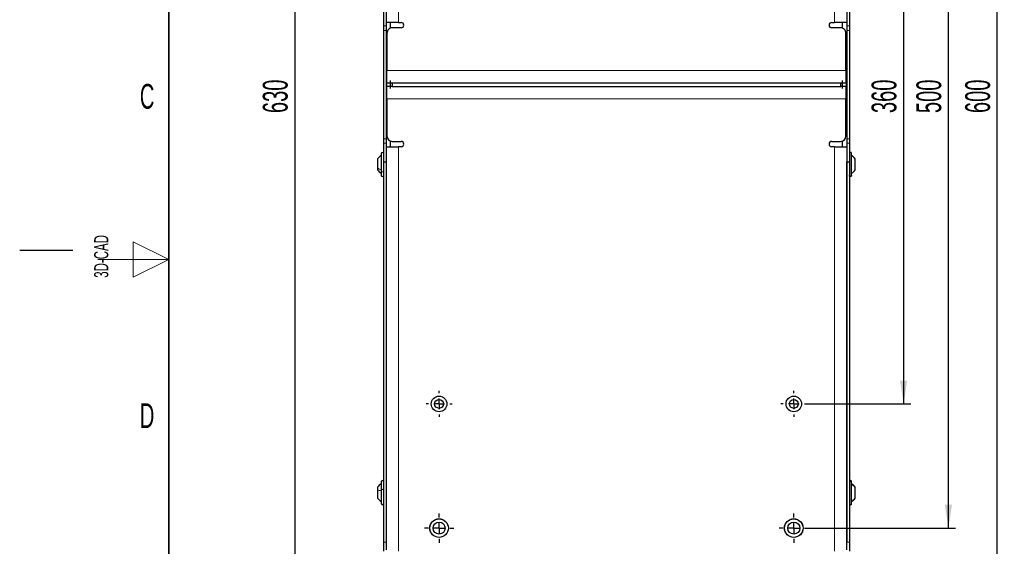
# Model space of a CAD drawing. Header units: millimetres. Extents: x 5 to 418, y 2 to 292.
# Tile 4 of 32: x 5 to 144, y 107 to 181. Entities that reach past the tile are written whole.
import ezdxf

# ---------------------------------------------------------------- set-up
doc = ezdxf.new("R2010")
doc.units = ezdxf.units.MM
doc.layers.add('SLD-0', color=7, linetype='Continuous')
doc.styles.add('SLDTEXTSTYLE0', font='TXT', dxfattribs={"width": 0.605})
doc.dimstyles.new('SLDDIMSTYLE0', dxfattribs={"dimtxt": 3.5, "dimasz": 3.302, "dimexe": 0, "dimexo": 0.0625, "dimgap": 0.875, "dimtad": 1, "dimlfac": 4, "dimrnd": 1e-09, "dimzin": 12, "dimdsep": 46, "dimtxsty": 'SLDTEXTSTYLE0', "dimsah": 1, "dimcen": 0.09, "dimadec": 0, "dimazin": 3, "dimtfac": 1, "dimtofl": 0, "dimtmove": 0, "dimatfit": 3, "dimfxl": 1, "dimfrac": 2, "dimtolj": 1, "dimtzin": 12, "dimarcsym": 0})

# ---------------------------------------------------------------- blocks, each defined once
blk = doc.blocks.new('_D')
at = {"layer": 'SLD-0', "color": 7}
for p, q in [((115.99, 246.9), (143.79, 246.9)), ((142.79, 96.9), (142.79, 246.9)), ((115.99, 96.9), (143.79, 96.9))]:
    blk.add_line(p, q, dxfattribs=at)
for points in [[(142.79, 246.9), (142.29, 243.6), (143.3, 243.6)], [(142.79, 96.9), (143.3, 100.2), (142.29, 100.2)]]:
    blk.add_solid(points, dxfattribs=at)
at = {"layer": 'SLD-0', "color": 7, "insert": (138.28, 167.89), "char_height": 3.5, "attachment_point": 1, "rotation": 90, "style": 'SLDTEXTSTYLE0'}
blk.add_mtext('600', dxfattribs=at)
blk = doc.blocks.new('_D_2')
at = {"layer": 'SLD-0', "color": 7}
for p, q in [((57.39, 250.65), (42.78, 250.65)), ((43.78, 250.65), (43.78, 93.15)), ((57.39, 93.15), (42.78, 93.15))]:
    blk.add_line(p, q, dxfattribs=at)
for points in [[(43.78, 250.65), (43.27, 247.35), (44.29, 247.35)], [(43.78, 93.15), (44.29, 96.45), (43.27, 96.45)]]:
    blk.add_solid(points, dxfattribs=at)
at = {"layer": 'SLD-0', "color": 7, "insert": (39.27, 167.89), "char_height": 3.5, "attachment_point": 1, "rotation": 90, "style": 'SLDTEXTSTYLE0'}
blk.add_mtext('630', dxfattribs=at)
blk = doc.blocks.new('_D_7')
at = {"layer": 'SLD-0', "color": 7}
for p, q in [((115.96, 216.9), (130.6, 216.9)), ((129.6, 216.9), (129.6, 126.9)), ((115.96, 126.9), (130.6, 126.9))]:
    blk.add_line(p, q, dxfattribs=at)
for points in [[(129.6, 216.9), (129.09, 213.6), (130.1, 213.6)], [(129.6, 126.9), (130.1, 130.2), (129.09, 130.2)]]:
    blk.add_solid(points, dxfattribs=at)
at = {"layer": 'SLD-0', "color": 7, "insert": (125.08, 167.89), "char_height": 3.5, "attachment_point": 1, "rotation": 90, "style": 'SLDTEXTSTYLE0'}
blk.add_mtext('360', dxfattribs=at)
blk = doc.blocks.new('_D_8')
at = {"layer": 'SLD-0', "color": 7}
for p, q in [((116.18, 234.4), (136.92, 234.4)), ((135.92, 109.4), (135.92, 234.4)), ((116.18, 109.4), (136.92, 109.4))]:
    blk.add_line(p, q, dxfattribs=at)
for points in [[(135.92, 234.4), (135.41, 231.1), (136.42, 231.1)], [(135.92, 109.4), (136.42, 112.7), (135.41, 112.7)]]:
    blk.add_solid(points, dxfattribs=at)
at = {"layer": 'SLD-0', "color": 7, "insert": (131.4, 167.89), "char_height": 3.5, "attachment_point": 1, "rotation": 90, "style": 'SLDTEXTSTYLE0'}
blk.add_mtext('500', dxfattribs=at)
blk = doc.blocks.new('SW_CENTERMARKSYMBOL_10')
at = {"layer": 'SLD-0', "color": 0}
for p, q in [((0, 1.5), (0, 1.84)), ((-1.5, 0), (-1.84, 0)), ((0, 0), (-0.75, 0)), ((0, 0), (0, 0.75)), ((0, 0), (0, -0.75)), ((0, 0), (0.75, 0)), ((1.5, 0), (1.84, 0)), ((0, -1.5), (0, -1.84))]:
    blk.add_line(p, q, dxfattribs=at)
blk = doc.blocks.new('SW_CENTERMARKSYMBOL_11')
at = {"layer": 'SLD-0', "color": 0}
for p, q in [((0, 1.5), (0, 1.84)), ((-1.5, 0), (-1.84, 0)), ((0, 0), (-0.75, 0)), ((0, 0), (0, 0.75)), ((0, 0), (0, -0.75)), ((0, 0), (0.75, 0)), ((1.5, 0), (1.84, 0)), ((0, -1.5), (0, -1.84))]:
    blk.add_line(p, q, dxfattribs=at)
blk = doc.blocks.new('SW_CENTERMARKSYMBOL_12')
at = {"layer": 'SLD-0', "color": 0}
for p, q in [((0, 1.5), (0, 2.06)), ((-1.5, 0), (-2.06, 0)), ((0, 0), (-0.75, 0)), ((0, 0), (0, 0.75)), ((0, 0), (0, -0.75)), ((0, 0), (0.75, 0)), ((1.5, 0), (2.06, 0)), ((0, -1.5), (0, -2.06))]:
    blk.add_line(p, q, dxfattribs=at)
blk = doc.blocks.new('SW_CENTERMARKSYMBOL_13')
at = {"layer": 'SLD-0', "color": 0}
for p, q in [((0, 1.5), (0, 2.06)), ((-1.5, 0), (-2.06, 0)), ((0, 0), (-0.75, 0)), ((0, 0), (0, 0.75)), ((0, 0), (0, -0.75)), ((0, 0), (0.75, 0)), ((1.5, 0), (2.06, 0)), ((0, -1.5), (0, -2.06))]:
    blk.add_line(p, q, dxfattribs=at)

msp = doc.modelspace()

# ---------------------------------------------------------------- linework, layer by layer
at = {"color": 7, "linetype": 'Continuous', "lineweight": 18}
for p, q in [((58.3935, 237.6516), (58.3935, 180.6516)), ((119.8435, 180.6516), (119.8435, 237.6516)), ((56.2685, 180.1655), (56.6435, 180.1655)), ((56.2685, 179.5405), (56.6435, 179.5405)), ((121.5935, 180.1655), (121.9685, 180.1655)), ((121.5935, 179.5405), (121.9685, 179.5405)), ((56.7685, 174.0266), (56.6435, 174.0266)), ((56.7685, 173.9016), (121.4685, 173.9016)), ((121.4685, 174.0266), (121.5935, 174.0266)), ((121.4685, 169.9016), (56.7685, 169.9016)), ((56.2685, 164.2627), (56.6435, 164.2627)), ((121.5935, 164.2627), (121.9685, 164.2627)), ((56.2685, 163.6377), (56.6435, 163.6377)), ((58.3935, 163.1516), (58.3935, 106.1516)), ((119.8435, 106.1516), (119.8435, 163.1516)), ((121.5935, 163.6377), (121.9685, 163.6377)), ((56.2685, 107.4016), (56.6435, 107.4016)), ((121.5935, 107.4016), (121.9685, 107.4016))]:
    msp.add_line(p, q, dxfattribs=at)
at = {"color": 7, "linetype": 'Continuous', "lineweight": 25}
for p, q in [((56.2685, 182.7766), (56.2685, 180.1655)), ((56.6435, 182.7766), (56.6435, 180.1655)), ((121.5935, 182.7766), (121.5935, 180.1655)), ((121.9685, 182.7766), (121.9685, 180.1655)), ((58.3935, 180.6516), (56.6435, 180.6516)), ((57.2435, 180.6516), (57.2435, 179.8493)), ((58.3935, 180.6516), (58.7685, 180.6516)), ((119.4685, 180.6516), (119.8435, 180.6516)), ((121.5935, 180.6516), (119.8435, 180.6516)), ((120.9935, 179.8493), (120.9935, 180.6516)), ((56.2685, 180.1655), (56.2685, 179.5405)), ((56.2685, 179.5405), (56.2685, 164.2627)), ((56.6435, 180.1655), (56.6435, 179.5405)), ((56.6435, 179.5405), (56.6435, 164.2627)), ((56.7685, 179.1516), (56.7685, 173.9016)), ((58.7685, 179.9016), (57.5185, 179.9016)), ((120.7185, 179.9016), (119.4685, 179.9016)), ((121.4685, 173.9016), (121.4685, 179.1516)), ((121.5935, 180.1655), (121.5935, 179.5405)), ((121.5935, 179.5405), (121.5935, 164.2627)), ((121.9685, 180.1655), (121.9685, 179.5405)), ((121.9685, 179.5405), (121.9685, 164.2627)), ((56.7685, 174.7766), (56.6435, 174.7766)), ((56.7685, 172.1516), (56.7685, 173.9016)), ((121.5935, 174.7766), (121.4685, 174.7766)), ((121.4685, 173.9016), (121.4685, 172.1516)), ((56.7435, 171.6516), (56.7435, 172.1516)), ((56.7435, 172.1516), (57.4935, 172.1516)), ((57.2435, 172.4654), (57.2435, 171.3377)), ((57.4935, 172.1516), (57.4935, 171.6516)), ((57.4935, 172.1516), (120.7435, 172.1516)), ((120.7435, 171.6516), (120.7435, 172.1516)), ((120.7435, 172.1516), (121.4935, 172.1516)), ((120.9935, 171.3377), (120.9935, 172.4654)), ((121.4935, 172.1516), (121.4935, 171.6516)), ((57.4935, 171.6516), (56.7435, 171.6516)), ((56.7685, 169.9016), (56.7685, 171.6516)), ((57.4935, 171.6516), (120.7435, 171.6516)), ((121.4935, 171.6516), (120.7435, 171.6516)), ((121.4685, 171.6516), (121.4685, 169.9016)), ((56.7685, 169.9016), (56.7685, 164.6516)), ((121.4685, 164.6516), (121.4685, 169.9016)), ((56.2685, 164.2627), (56.2685, 163.6377)), ((56.6435, 164.2627), (56.6435, 163.6377)), ((57.2435, 163.9538), (57.2435, 163.1516)), ((57.5185, 163.9016), (58.7685, 163.9016)), ((119.4685, 163.9016), (120.7185, 163.9016)), ((120.9935, 163.1516), (120.9935, 163.9538)), ((121.5935, 164.2627), (121.5935, 163.6377)), ((121.9685, 164.2627), (121.9685, 163.6377)), ((56.2685, 163.6377), (56.2685, 161.0266)), ((56.6435, 163.6377), (56.6435, 161.0266)), ((56.6435, 163.1516), (58.3935, 163.1516)), ((58.7685, 163.1516), (58.3935, 163.1516)), ((119.8435, 163.1516), (119.4685, 163.1516)), ((119.8435, 163.1516), (121.5935, 163.1516)), ((121.5935, 163.6377), (121.5935, 161.0266)), ((121.9685, 163.6377), (121.9685, 161.0266)), ((55.4435, 161.4215), (55.4435, 160.1741)), ((55.9685, 162.2016), (55.9685, 159.6905)), ((56.2685, 161.0266), (56.6435, 161.0266)), ((56.2685, 161.0266), (56.2685, 107.4016)), ((56.6435, 161.0266), (56.6435, 107.4016)), ((56.6435, 161.0266), (56.6435, 106.3284)), ((121.5935, 161.0266), (121.9685, 161.0266)), ((121.5935, 161.0266), (121.5935, 107.4016)), ((121.5935, 106.3284), (121.5935, 161.0266)), ((121.9685, 161.0266), (121.9685, 107.4016)), ((122.2685, 159.1016), (122.2685, 162.2016)), ((122.7935, 159.8816), (122.7935, 161.4216)), ((55.4435, 160.1741), (55.4435, 159.8816)), ((55.9685, 159.6905), (55.9685, 159.1016)), ((55.9685, 115.9516), (55.9685, 114.8227)), ((122.2685, 115.8419), (122.2685, 115.9516)), ((122.2685, 112.8516), (122.2685, 115.8419)), ((55.4435, 115.1716), (55.4435, 114.6108)), ((55.4435, 114.6108), (55.4435, 113.6316)), ((55.9685, 114.8227), (55.9685, 112.8516)), ((122.7935, 115.1171), (122.7935, 115.1715)), ((122.7935, 113.6317), (122.7935, 115.1171)), ((56.2685, 107.4016), (56.2685, 106.1516)), ((121.9685, 107.4016), (121.9685, 106.1516))]:
    msp.add_line(p, q, dxfattribs=at)
for centre, radius in [((64.1185, 126.9016), 1.0938), ((114.1185, 126.9016), 1.0938), ((64.1185, 126.9016), 0.625), ((114.1185, 126.9016), 0.625), ((64.1185, 109.4016), 1.3125), ((64.1185, 109.4016), 1.305), ((64.1185, 109.4016), 0.85), ((114.1185, 109.4016), 1.3125), ((114.1185, 109.4016), 1.305), ((114.1185, 109.4016), 0.85)]:
    msp.add_circle(centre, radius, dxfattribs=at)
for centre, radius, start, end in [((58.7685, 180.2766), 0.375, 270.000569, 89.999431), ((119.4685, 180.2766), 0.375, 90.000569, 269.999431), ((57.5185, 179.1516), 0.75, 89.99921, 180.000505), ((120.7185, 179.1516), 0.75, 359.999495, 90.00079), ((57.5185, 164.6516), 0.75, 180.000182, 269.999818), ((58.7685, 163.5266), 0.375, 270, 90), ((119.4685, 163.5266), 0.375, 90, 270), ((120.7185, 164.6516), 0.75, 270.000182, 359.999818), ((56.1185, 162.2016), 0.15, 0, 180), ((56.1185, 159.1016), 0.15, 180, 0), ((56.1185, 115.9516), 0.15, 359.999644, 180.000356), ((122.1185, 115.9516), 0.15, 359.999644, 180.000356), ((56.1185, 112.8516), 0.15, 179.999466, 0.000534), ((122.1185, 112.8516), 0.15, 179.999466, 0.000534)]:
    msp.add_arc(centre, radius, start, end, dxfattribs=at)
for points, knots in [([(55.9685, 161.9016), (55.8669, 161.837), (55.6638, 161.7077), (55.5169, 161.517), (55.4435, 161.4216)], [0, 0, 0, 0, 0.5000009, 1, 1, 1, 1]), ([(55.9685, 161.9016), (55.8669, 161.8369), (55.6638, 161.7077), (55.5169, 161.5169), (55.4435, 161.4216)], [0, 0, 0, 0, 0.50000135, 1, 1, 1, 1]), ([(122.2685, 162.2016), (122.2662, 162.2212), (122.2617, 162.2605), (122.227, 162.3104), (122.1775, 162.3438), (122.1185, 162.3555), (122.0595, 162.3438), (122.0099, 162.3104), (121.9753, 162.2605), (121.9708, 162.2212), (121.9685, 162.2016)], [0, 0, 0, 0, 0.12500036, 0.24999779, 0.37499964, 0.5, 0.62500036, 0.75000221, 0.87499964, 1, 1, 1, 1]), ([(122.7935, 161.4149), (122.72, 161.5095), (122.5729, 161.6988), (122.37, 161.8267), (122.2685, 161.8907)], [0, 0, 0, 0, 0.49949552, 1, 1, 1, 1]), ([(55.4435, 159.8816), (55.5169, 159.7862), (55.6638, 159.5954), (55.8669, 159.4662), (55.9685, 159.4016)], [0, 0, 0, 0, 0.4999991, 1, 1, 1, 1]), ([(55.4435, 159.8816), (55.5169, 159.7862), (55.6638, 159.5955), (55.8669, 159.4662), (55.9685, 159.4016)], [0, 0, 0, 0, 0.49999517, 1, 1, 1, 1]), ([(122.2685, 159.4016), (122.3701, 159.4662), (122.5732, 159.5954), (122.7201, 159.7862), (122.7935, 159.8816)], [0, 0, 0, 0, 0.5000009, 1, 1, 1, 1]), ([(122.2685, 159.1016), (122.2662, 159.082), (122.2617, 159.0427), (122.227, 158.9928), (122.1775, 158.9594), (122.1185, 158.9477), (122.0595, 158.9594), (122.0099, 158.9928), (121.9753, 159.0427), (121.9708, 159.082), (121.9685, 159.1016)], [0, 0, 0, 0, 0.12500146, 0.25, 0.37499854, 0.5, 0.62500146, 0.75, 0.87499854, 1, 1, 1, 1]), ([(55.9685, 115.6516), (55.8669, 115.587), (55.6638, 115.4578), (55.5169, 115.267), (55.4435, 115.1716)], [0, 0, 0, 0, 0.50000101, 1, 1, 1, 1]), ([(55.9685, 115.6516), (55.8669, 115.587), (55.6638, 115.4577), (55.5169, 115.267), (55.4435, 115.1716)], [0, 0, 0, 0, 0.50000215, 1, 1, 1, 1]), ([(122.7935, 115.1715), (122.7201, 115.2668), (122.5732, 115.4576), (122.3701, 115.5868), (122.2685, 115.6514)], [0, 0, 0, 0, 0.49998949, 1, 1, 1, 1]), ([(55.4435, 113.6316), (55.5169, 113.5362), (55.6638, 113.3454), (55.8669, 113.2162), (55.9685, 113.1516)], [0, 0, 0, 0, 0.49999904, 1, 1, 1, 1]), ([(55.4435, 113.6316), (55.5169, 113.5362), (55.6638, 113.3454), (55.8669, 113.2162), (55.9685, 113.1516)], [0, 0, 0, 0, 0.499998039, 1, 1, 1, 1]), ([(122.2685, 113.1518), (122.3701, 113.2164), (122.5732, 113.3456), (122.7201, 113.5363), (122.7935, 113.6317)], [0, 0, 0, 0, 0.500010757, 1, 1, 1, 1])]:
    msp.add_open_spline(points, degree=3, knots=knots, dxfattribs=at)
at = {"color": 7, "linetype": 'Continuous', "lineweight": 18}
for points, knots in [([(122.2685, 161.9016), (122.3701, 161.837), (122.5732, 161.7078), (122.7201, 161.517), (122.7935, 161.4216)], [0, 0, 0, 0, 0.5000009, 1, 1, 1, 1]), ([(55.9685, 159.8765), (55.8688, 159.9149), (55.6789, 159.988), (55.5193, 160.1142), (55.4435, 160.1741)], [0, 0, 0, 0, 0.52472045, 1, 1, 1, 1]), ([(55.9685, 159.6905), (55.9711, 159.678), (55.9769, 159.6506), (56.014, 159.6209), (56.0621, 159.6018), (56.1185, 159.5952), (56.1749, 159.6018), (56.2229, 159.6209), (56.2601, 159.6506), (56.2659, 159.678), (56.2685, 159.6905)], [0, 0, 0, 0, 0.09721234, 0.21258007, 0.3495753, 0.5, 0.6504247, 0.78741993, 0.90278766, 1, 1, 1, 1]), ([(122.2685, 115.8419), (122.2662, 115.8603), (122.2616, 115.8973), (122.2264, 115.9436), (122.1769, 115.9742), (122.1185, 115.9849), (122.0601, 115.9742), (122.0106, 115.9436), (121.9754, 115.8973), (121.9708, 115.8603), (121.9685, 115.8419)], [0, 0, 0, 0, 0.12073716, 0.24401318, 0.37079561, 0.5, 0.62920439, 0.75598682, 0.87926284, 1, 1, 1, 1]), ([(122.2685, 115.5632), (122.3698, 115.5035), (122.5706, 115.3852), (122.7196, 115.206), (122.7935, 115.1171)], [0, 0, 0, 0, 0.50419304, 1, 1, 1, 1]), ([(55.9685, 114.7412), (55.8709, 114.7252), (55.6923, 114.6958), (55.5211, 114.6373), (55.4435, 114.6108)], [0, 0, 0, 0, 0.54661889, 1, 1, 1, 1]), ([(55.9685, 114.8227), (55.9719, 114.8284), (55.9815, 114.8444), (56.0179, 114.853), (56.0633, 114.8621), (56.1185, 114.8643), (56.1737, 114.8621), (56.2191, 114.853), (56.2555, 114.8444), (56.2651, 114.8284), (56.2685, 114.8227)], [0, 0, 0, 0, 0.059892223, 0.168644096, 0.321885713, 0.5, 0.678114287, 0.831355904, 0.940107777, 1, 1, 1, 1])]:
    msp.add_open_spline(points, degree=3, knots=knots, dxfattribs=at)
at = {"layer": 'SLD-0', "lineweight": 35}
msp.add_line((26, 282.5), (26, 12), dxfattribs=at)
at = {"layer": 'SLD-0', "lineweight": 18}
for p, q in [((26, 147.25), (21, 149.75)), ((21, 149.75), (21, 144.75)), ((16, 147.25), (26, 147.25)), ((21, 144.75), (26, 147.25))]:
    msp.add_line(p, q, dxfattribs=at)
at = {"layer": 'SLD-0'}
msp.add_line((12.5, 148.5), (5, 148.5), dxfattribs=at)

# ---------------------------------------------------------------- block references
at = {"layer": 'SLD-0', "color": 7}
for name, p in [('SW_CENTERMARKSYMBOL_10', (64.1185, 126.9016)), ('SW_CENTERMARKSYMBOL_11', (114.1185, 126.9016)), ('SW_CENTERMARKSYMBOL_13', (64.1185, 109.4016)), ('SW_CENTERMARKSYMBOL_12', (114.1185, 109.4016))]:
    msp.add_blockref(name, p, dxfattribs=at)

# ---------------------------------------------------------------- texts
at = {"layer": 'SLD-0', "char_height": 3.5, "attachment_point": 2, "style": 'SLDTEXTSTYLE0'}
for s, insert in [('C', (22.9597, 172.0011)), ('D', (22.9597, 127.0011))]:
    msp.add_mtext(s, dxfattribs=dict(at, insert=insert))
at = {"layer": 'SLD-0', "char_height": 2, "attachment_point": 1, "rotation": 90, "style": 'SLDTEXTSTYLE0'}
for s, insert in [('3D-CAD', (15.4939, 144.6806)), ('noch Dritten zugänglich gemacht werden, und sie darf durch den Empfänger oder', (12.2299, 7.2381))]:
    msp.add_mtext(s, dxfattribs=dict(at, insert=insert))

# ---------------------------------------------------------------- dimensions: what is measured, and where the dimension line sits
at = {"layer": 'SLD-0', "color": 7}
for base, p1, p2, picture, middle in [((43.7827, 93.1516), (57.3935, 250.6516), (57.3935, 93.1516), '_D_2', (43.7827, 171.9016)), ((142.7947, 246.9016), (115.9935, 96.9016), (115.9935, 246.9016), '_D', (142.7947, 171.9016)), ((135.9158, 234.4016), (116.181, 109.4016), (116.181, 234.4016), '_D_8', (135.9158, 171.9016)), ((129.5961, 126.9016), (115.9622, 216.9016), (115.9622, 126.9016), '_D_7', (129.5961, 171.9016))]:
    dim = msp.add_linear_dim(base=base, p1=p1, p2=p2, angle=90, dimstyle='SLDDIMSTYLE0', dxfattribs=at)
    dim.commit()
    dim.dimension.update_dxf_attribs({"geometry": picture, "text_midpoint": middle, "dimtype": 160})

doc.saveas('drawing.dxf')
